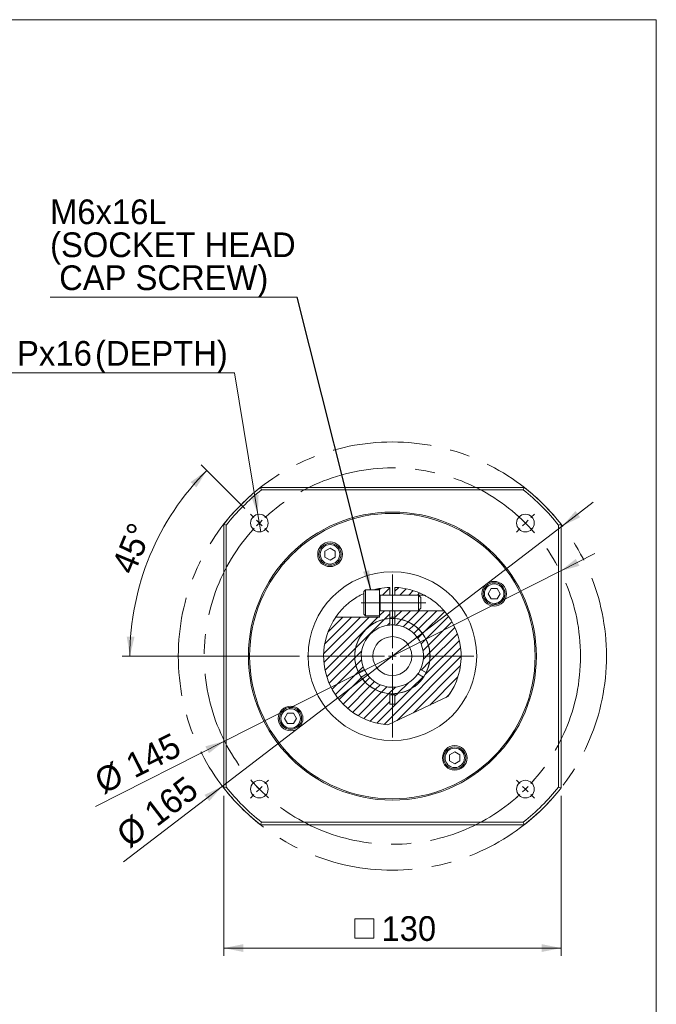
# Model space of a CAD drawing. Header units: millimetres. Extents: x 30 to 861, y 30 to 600.
# Tile 4 of 4: x 616 to 861, y 221 to 600. Entities that reach past the tile are written whole.
import ezdxf

# ---------------------------------------------------------------- set-up
doc = ezdxf.new("R2010")
doc.units = ezdxf.units.MM
doc.header["$LTSCALE"] = 3
doc.linetypes.add('CENTERX2', pattern=[20.32, 12.7, -2.54, 2.54, -2.54])
doc.styles.add('SLDTEXTSTYLE0', font='ARIAL.TTF', dxfattribs={"width": 0.948})
doc.styles.get("Standard").update_dxf_attribs({"font": 'ARIAL.TTF'})
doc.dimstyles.new('SLDDIMSTYLE10', dxfattribs={"dimtxt": 9.245947, "dimasz": 7.5, "dimexe": 0, "dimexo": 0.0625, "dimgap": 2.311487, "dimtad": 0, "dimtih": 1, "dimtoh": 1, "dimdec": 0, "dimrnd": 1e-09, "dimzin": 12, "dimdsep": 46, "dimtxsty": 'SLDTEXTSTYLE0', "dimsah": 1, "dimcen": 0.09, "dimadec": 0, "dimazin": 0, "dimtfac": 1, "dimtdec": 4, "dimtmove": 0, "dimatfit": 3, "dimfxl": 0, "dimtolj": 1, "dimtzin": 12, "dimarcsym": 0})
doc.dimstyles.new('SLDDIMSTYLE2', dxfattribs={"dimtxt": 9.245947, "dimasz": 7.5, "dimexe": 0, "dimexo": 0.0625, "dimgap": 2.311487, "dimtad": 1, "dimdec": 4, "dimrnd": 1e-09, "dimzin": 12, "dimdsep": 46, "dimtxsty": 'SLDTEXTSTYLE0', "dimsah": 1, "dimcen": 0.09, "dimadec": 0, "dimazin": 0, "dimtfac": 1, "dimtdec": 4, "dimtofl": 0, "dimtmove": 0, "dimatfit": 3, "dimfxl": 0, "dimtolj": 1, "dimtzin": 12, "dimarcsym": 0})
doc.dimstyles.new('SLDDIMSTYLE6', dxfattribs={"dimtxt": 0, "dimasz": 7.5, "dimexe": 0, "dimexo": 0.0625, "dimgap": 0, "dimtad": 0, "dimtih": 1, "dimtoh": 1, "dimdec": 0, "dimrnd": 1e-09, "dimzin": 0, "dimdsep": 46, "dimtxsty": 'Standard', "dimsah": 1, "dimcen": 0.09, "dimadec": 0, "dimazin": 0, "dimtfac": 7.5, "dimtdec": 0, "dimtofl": 0, "dimtmove": 0, "dimatfit": 3, "dimfxl": 0, "dimtolj": 1, "dimtzin": 0, "dimarcsym": 0})
doc.dimstyles.new('SLDDIMSTYLE7', dxfattribs={"dimtxt": 9.245947, "dimasz": 7.5, "dimexe": 0, "dimexo": 0.0625, "dimgap": 2.311487, "dimtad": 1, "dimdec": 4, "dimrnd": 1e-09, "dimzin": 12, "dimdsep": 46, "dimtxsty": 'SLDTEXTSTYLE0', "dimsah": 1, "dimcen": 0.09, "dimadec": 0, "dimazin": 0, "dimtfac": 1, "dimtdec": 4, "dimtmove": 0, "dimatfit": 3, "dimfxl": 0, "dimtolj": 1, "dimtzin": 12, "dimarcsym": 0})
doc.dimstyles.new('SLDDIMSTYLE8', dxfattribs={"dimtxt": 9.245947, "dimasz": 7.5, "dimexe": 0, "dimexo": 0.0625, "dimgap": 2.311487, "dimtad": 1, "dimdec": 4, "dimlfac": 3, "dimzin": 12, "dimdsep": 46, "dimtxsty": 'SLDTEXTSTYLE0', "dimsah": 1, "dimcen": 0.09, "dimadec": 4, "dimazin": 0, "dimtfac": 1, "dimtdec": 4, "dimtofl": 0, "dimtmove": 0, "dimatfit": 3, "dimfxl": 0, "dimtolj": 1, "dimtzin": 12, "dimarcsym": 0})

# ---------------------------------------------------------------- blocks, each defined once
blk = doc.blocks.new('*D37')
at = {"color": 7, "linetype": 'Continuous', "lineweight": 0}
for p, q in [((824.81, 404.93), (836.72, 414.05)), ((693.77, 304.66), (824.81, 404.93)), ((693.77, 304.66), (655.67, 275.5))]:
    blk.add_line(p, q, dxfattribs=at)
for points in [[(824.81, 404.93), (831.67, 408.3), (829.85, 410.68)], [(693.77, 304.66), (686.9, 301.29), (688.72, 298.91)]]:
    blk.add_solid(points, dxfattribs=at)
at = {"color": 7, "linetype": 'Continuous', "lineweight": 0, "char_height": 9.525, "attachment_point": 1, "rotation": 37.4239, "style": 'SLDTEXTSTYLE0'}
for s, insert in [('165', (662.71, 296.33)), ('%%c', (652, 288.14))]:
    blk.add_mtext(s, dxfattribs=dict(at, insert=insert))
blk = doc.blocks.new('*D38')
at = {"color": 7, "linetype": 'Continuous', "lineweight": 0}
for p, q in [((823.98, 387.52), (837.36, 394.29)), ((694.6, 322.06), (823.98, 387.52)), ((694.6, 322.06), (644.82, 296.88))]:
    blk.add_line(p, q, dxfattribs=at)
for points in [[(823.98, 387.52), (831.35, 389.57), (829.99, 392.25)], [(694.6, 322.06), (687.23, 320.02), (688.58, 317.34)]]:
    blk.add_solid(points, dxfattribs=at)
at = {"color": 7, "linetype": 'Continuous', "lineweight": 0, "char_height": 9.525, "attachment_point": 1, "rotation": 26.8358, "style": 'SLDTEXTSTYLE0'}
for s, insert in [('145', (655.56, 316.06)), ('%%c', (643.53, 309.97))]:
    blk.add_mtext(s, dxfattribs=dict(at, insert=insert))
blk = doc.blocks.new('SW_SYMBOL_MOD_BOX')
at = {"color": 0, "linetype": 'Continuous', "lineweight": 0}
for p, q in [((600, 600), (600, 2400)), ((600, 2400), (2400, 2400)), ((2400, 2400), (2400, 600)), ((600, 600), (2400, 600))]:
    blk.add_line(p, q, dxfattribs=at)
blk = doc.blocks.new('*D39')
at = {"color": 7, "linetype": 'Continuous', "lineweight": 0}
for p, q in [((694.29, 300.99), (694.29, 239.29)), ((824.29, 300.99), (824.29, 239.29)), ((824.29, 242.29), (694.29, 242.29))]:
    blk.add_line(p, q, dxfattribs=at)
for points in [[(694.29, 242.29), (701.79, 240.79), (701.79, 243.79)], [(824.29, 242.29), (816.79, 243.79), (816.79, 240.79)]]:
    blk.add_solid(points, dxfattribs=at)
at = {"color": 7, "linetype": 'Continuous', "lineweight": 0, "xscale": 0.004092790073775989, "yscale": 0.004092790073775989, "zscale": 0.004092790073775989}
blk.add_blockref('SW_SYMBOL_MOD_BOX', (742.32, 243.67), dxfattribs=at)
at = {"color": 7, "linetype": 'Continuous', "lineweight": 0, "insert": (755.1, 254.57), "char_height": 9.525, "attachment_point": 1, "style": 'SLDTEXTSTYLE0'}
blk.add_mtext('130', dxfattribs=at)
blk = doc.blocks.new('*D40')
at = {"color": 7, "linetype": 'Continuous', "lineweight": 0}
for p, q in [((702.44, 411.64), (685.64, 428.44)), ((723.47, 354.79), (655.14, 354.79))]:
    blk.add_line(p, q, dxfattribs=at)
blk.add_arc((759.29, 354.79), 101.15, 135, 180, dxfattribs=at)
for points in [[(687.76, 426.32), (681.56, 421.84), (683.76, 419.8)], [(658.14, 354.79), (659.91, 362.23), (656.91, 362.34)]]:
    blk.add_solid(points, dxfattribs=at)
at = {"color": 7, "linetype": 'Continuous', "lineweight": 0, "insert": (650.82, 389.34), "char_height": 9.525, "attachment_point": 1, "rotation": 67.5, "style": 'SLDTEXTSTYLE0'}
blk.add_mtext('45°', dxfattribs=at)
blk = doc.blocks.new('*D41')
at = {"color": 7, "linetype": 'Continuous', "lineweight": 0}
for p, q in [((698.45, 463.93), (546.28, 463.93)), ((707.47, 409.41), (698.45, 463.93)), ((708.58, 402.7), (707.47, 409.41))]:
    blk.add_line(p, q, dxfattribs=at)
blk.add_solid([(707.47, 409.41), (707.72, 417.06), (704.76, 416.57)], dxfattribs=at)
at = {"color": 7, "linetype": 'Continuous', "lineweight": 0, "attachment_point": 1, "style": 'SLDTEXTSTYLE0'}
for s, insert, char_height in [('4', (550.25, 476.2), 9.52), ('M8x1.25', (562.09, 476.2), 9.525), ('Px', (614.66, 476.2), 9.525), ('16', (629.47, 476.2), 9.525), ('(DEPTH)', (644.7, 476.2), 9.525), ('-', (557.86, 476.2), 9.52)]:
    blk.add_mtext(s, dxfattribs=dict(at, insert=insert, char_height=char_height))
blk = doc.blocks.new('SW_NOTE_3')
at = {"color": 0, "linetype": 'Continuous', "lineweight": 0}
for p, q in [((-95.25, 0), (0, 0)), ((0, 0), (-95.25, 0)), ((-95.25, 0), (0, 0)), ((0, 0), (-95.25, 0)), ((-95.25, 0), (0, 0)), ((0, 0), (-95.25, 0))]:
    blk.add_line(p, q, dxfattribs=at)
at = {"color": 0, "linetype": 'Continuous', "lineweight": 0, "char_height": 9.525, "attachment_point": 1, "style": 'SLDTEXTSTYLE0'}
for s, insert in [('M6x16L', (-95.25, 37.68)), ('(SOCKET HEAD', (-95.25, 24.98)), (' CAP SCREW)', (-95.25, 12.28))]:
    blk.add_mtext(s, dxfattribs=dict(at, insert=insert))
blk = doc.blocks.new('SW_CENTERMARKSYMBOL_2')
at = {"color": 0, "linetype": 'Continuous', "lineweight": 0}
for p, q in [((-53.39, 53.39), (-54.73, 54.73)), ((53.39, 53.39), (54.73, 54.73)), ((-51.27, 51.27), (-52.33, 52.33)), ((-51.27, 51.27), (-50.2, 50.2)), ((51.27, 51.27), (50.2, 50.2)), ((51.27, 51.27), (52.33, 52.33)), ((-49.14, 49.14), (-47.8, 47.8)), ((49.14, 49.14), (47.8, 47.8)), ((0, 3), (0, 31.41)), ((-3, 0), (-32.82, 0)), ((0, 0), (-1.5, 0)), ((0, 0), (0, 1.5)), ((0, 0), (0, -1.5)), ((0, 0), (1.5, 0)), ((3, 0), (31.41, 0)), ((0, -3), (0, -31.41)), ((-49.14, -49.14), (-47.8, -47.8)), ((49.14, -49.14), (47.8, -47.8)), ((-51.27, -51.27), (-52.33, -52.33)), ((-51.27, -51.27), (-50.2, -50.2)), ((51.27, -51.27), (50.2, -50.2)), ((51.27, -51.27), (52.33, -52.33)), ((-53.39, -53.39), (-54.73, -54.73)), ((53.39, -53.39), (54.73, -54.73))]:
    blk.add_line(p, q, dxfattribs=at)
for start, end in [(131.1276, 132.6291), (47.3709, 48.8724), (135, 136.1854), (133.8146, 135), (45, 46.1854), (43.8146, 45), (137.3709, 138.8724), (41.1276, 42.6291), (221.1276, 222.6291), (317.3709, 318.8724), (223.8146, 225), (225, 226.1854), (313.8146, 315), (315, 316.1854), (227.3709, 228.8724), (311.1276, 312.6291)]:
    blk.add_arc((0, 0), 72.5, start, end, dxfattribs=at)

msp = doc.modelspace()

# ---------------------------------------------------------------- hatches: boundary and pattern name
at = {"linetype": 'Continuous', "lineweight": 0}
h = msp.add_hatch(dxfattribs=at)
h.set_pattern_fill('ANSI31', scale=0.75, style=0)
edge = h.paths.add_edge_path(flags=0)
edge.add_line((754.164174, 380.793613), (754.287649, 380.793613))
edge.add_line((754.287649, 380.793613), (754.287649, 378.293613))
edge.add_line((754.287649, 378.293613), (758.287649, 378.293613))
edge.add_line((758.287649, 378.293613), (758.287649, 381.274738))
edge.add_arc((759.287649, 354.793613), 26.5, 92.16261835, 101.14769102)
h = msp.add_hatch(dxfattribs=at)
h.set_pattern_fill('ANSI31', scale=0.75, style=0)
edge = h.paths.add_edge_path(flags=0)
edge.add_arc((759.287649, 354.793613), 26.5, 62.47291471, 87.83738165)
edge.add_line((760.287649, 381.274738), (760.287649, 378.293613))
edge.add_line((760.287649, 378.293613), (771.535098, 378.293613))
h = msp.add_hatch(dxfattribs=at)
h.set_pattern_fill('ANSI31', scale=0.75, style=0)
edge = h.paths.add_edge_path(flags=0)
edge.add_line((754.287649, 372.293613), (754.287649, 369.793613))
edge.add_line((754.287649, 369.793613), (737.441597, 369.793613))
edge.add_arc((759.287649, 354.793613), 26.5, 145.52561539, 266.10085019)
edge.add_line((757.485636, 328.354953), (780.699149, 339.179592))
edge.add_arc((759.287649, 354.793613), 26.5, 323.89914981, 401.32865865)
edge.add_line((779.187398, 372.293613), (760.287649, 372.293613))
edge.add_line((760.287649, 372.293613), (760.287649, 369.269113))
edge.add_arc((759.287649, 354.793613), 14.51, -86.04815762, 86.04815762, ccw=False)
edge.add_line((760.287649, 340.318113), (760.287649, 336.293613))
edge.add_line((760.287649, 336.293613), (758.287649, 336.293613))
edge.add_line((758.287649, 336.293613), (758.287649, 340.318113))
edge.add_arc((759.287649, 354.793613), 14.51, 93.95184238, 266.04815762, ccw=False)
edge.add_line((758.287649, 369.269113), (758.287649, 372.293613))
edge.add_line((758.287649, 372.293613), (754.287649, 372.293613))
h = msp.add_hatch(dxfattribs=at)
h.set_pattern_fill('ANSI31', scale=0.75, style=0)
edge = h.paths.add_edge_path(flags=0)
edge.add_arc((759.287649, 354.793613), 12, 94.78019185, 205.21980815, ccw=False)
edge.add_line((758.287649, 366.751874), (758.287649, 369.259089))
edge.add_arc((759.287649, 354.793613), 14.5, 93.95457212, 206.04542788)
edge.add_line((746.260179, 348.4269), (748.431491, 349.680508))
h = msp.add_hatch(dxfattribs=at)
h.set_pattern_fill('ANSI31', scale=0.75, style=0)
edge = h.paths.add_edge_path(flags=0)
edge.add_arc((759.287649, 354.793613), 12, -25.21980815, 85.21980815, ccw=False)
edge.add_line((770.143807, 349.680508), (772.315119, 348.4269))
edge.add_arc((759.287649, 354.793613), 14.5, 333.95457212, 446.04542788)
edge.add_line((760.287649, 369.259089), (760.287649, 366.751874))
h = msp.add_hatch(dxfattribs=at)
h.set_pattern_fill('ANSI31', scale=0.75, style=0)
edge = h.paths.add_edge_path(flags=0)
edge.add_arc((759.287649, 354.793613), 12, 214.78019185, 325.21980815, ccw=False)
edge.add_line((749.431491, 347.948457), (747.260179, 346.694849))
edge.add_arc((759.287649, 354.793613), 14.5, 213.95457212, 326.04542788)
edge.add_line((771.315119, 346.694849), (769.143807, 347.948457))

# ---------------------------------------------------------------- linework, layer by layer
at = {"color": 7, "linetype": 'Continuous', "lineweight": 0}
for p, q in [((30, 600), (861, 600)), ((861, 600), (861, 30))]:
    msp.add_line(p, q, dxfattribs=at)
at = {"color": 7, "linetype": 'Continuous', "lineweight": 15}
for p, q in [((708.481644, 419.79361), (810.093654, 419.79361)), ((708.481644, 419.79361), (708.827269, 418.793616)), ((809.748029, 418.793616), (708.827269, 418.793616)), ((810.093654, 419.79361), (809.748029, 418.793616)), ((695.287646, 405.253992), (694.287651, 405.599617)), ((694.287651, 303.987608), (694.287651, 405.599617)), ((695.287646, 405.253992), (695.287646, 304.333233)), ((824.287647, 405.599617), (823.287652, 405.253992)), ((823.287652, 304.333233), (823.287652, 405.253992)), ((824.287647, 405.599617), (824.287647, 303.987608)), ((735.252715, 396.32446), (733.252715, 395.169762)), ((733.252715, 395.169762), (733.252715, 392.860361)), ((737.252715, 395.169762), (735.252715, 396.32446)), ((737.252715, 392.860361), (737.252715, 395.169762)), ((733.252715, 392.860361), (735.252715, 391.705659)), ((735.252715, 391.705659), (737.252715, 392.860361)), ((748.887649, 380.293612), (748.287649, 379.693613)), ((748.287649, 370.893613), (748.287649, 379.693613)), ((754.287649, 380.293612), (748.887649, 380.293612)), ((748.887649, 370.293613), (748.887649, 380.293612)), ((754.164173, 380.793613), (754.287649, 380.793613)), ((754.287649, 380.793613), (754.287649, 380.293612)), ((754.287649, 370.293613), (754.287649, 380.293612)), ((758.287649, 378.293612), (758.287649, 381.274738)), ((760.287649, 381.274738), (760.287649, 378.293612)), ((797.354397, 380.828547), (796.199695, 378.828547)), ((799.663798, 380.828547), (797.354397, 380.828547)), ((800.818497, 378.828547), (799.663798, 380.828547)), ((769.387649, 378.293612), (754.537649, 378.293612)), ((754.537649, 378.293612), (758.287649, 378.293612)), ((760.287649, 378.293612), (771.535098, 378.293612)), ((770.287649, 377.393614), (769.387649, 378.293612)), ((769.387649, 372.293613), (769.387649, 378.293612)), ((770.287649, 373.193613), (770.287649, 377.393614)), ((796.199695, 378.828547), (797.354397, 376.828547)), ((797.354397, 376.828547), (799.663798, 376.828547)), ((799.663798, 376.828547), (800.818497, 378.828547)), ((754.537649, 372.293613), (769.387649, 372.293613)), ((758.287649, 372.293613), (754.537649, 372.293613)), ((758.287649, 369.269113), (758.287649, 372.293613)), ((779.187397, 372.293613), (760.287649, 372.293613)), ((760.287649, 372.293613), (760.287649, 369.269113)), ((769.387649, 372.293613), (770.287649, 373.193613)), ((754.287649, 369.793612), (737.441597, 369.793612)), ((748.287649, 370.893613), (748.887649, 370.293613)), ((748.887649, 370.293613), (754.287649, 370.293613)), ((754.287649, 370.293613), (754.287649, 369.793612)), ((758.287649, 369.259089), (758.287649, 366.751874)), ((760.287649, 366.751874), (760.287649, 369.259089)), ((748.431492, 349.680508), (746.260179, 348.4269)), ((772.315119, 348.4269), (770.143806, 349.680508)), ((747.26018, 346.694849), (749.431491, 347.948457)), ((769.143807, 347.948457), (771.315118, 346.694849)), ((757.485636, 328.354952), (780.69915, 339.179591)), ((758.287649, 336.293613), (758.287649, 340.318113)), ((760.287649, 340.318113), (760.287649, 336.293613)), ((760.287649, 336.293613), (758.287649, 336.293613)), ((718.9115, 332.758679), (717.756801, 330.758679)), ((717.756801, 330.758679), (718.9115, 328.758678)), ((721.2209, 332.758679), (718.9115, 332.758679)), ((722.375603, 330.758679), (721.2209, 332.758679)), ((721.2209, 328.758678), (722.375603, 330.758679)), ((718.9115, 328.758678), (721.2209, 328.758678)), ((783.322583, 317.881566), (781.322583, 316.726864)), ((781.322583, 316.726864), (781.322583, 314.417464)), ((785.322583, 316.726864), (783.322583, 317.881566)), ((785.322583, 314.417464), (785.322583, 316.726864)), ((781.322583, 314.417464), (783.322583, 313.262765)), ((783.322583, 313.262765), (785.322583, 314.417464)), ((695.287646, 304.333233), (694.287651, 303.987608)), ((824.287647, 303.987608), (823.287652, 304.333233)), ((708.827269, 290.79361), (708.481644, 289.793615)), ((810.093654, 289.793615), (708.481644, 289.793615)), ((708.827269, 290.79361), (809.748029, 290.79361)), ((809.748029, 290.79361), (810.093654, 289.793615))]:
    msp.add_line(p, q, dxfattribs=at)
at = {"color": 8, "linetype": 'Continuous', "lineweight": 15}
msp.add_line((754.537649, 372.293613), (754.537649, 378.293612), dxfattribs=at)
at = {"color": 7, "linetype": 'CENTERX2', "lineweight": 0, "ltscale": 3}
msp.add_line((747.285271, 375.293613), (772.187649, 375.293613), dxfattribs=at)
at = {"color": 7, "linetype": 'CENTERX2', "lineweight": 0}
for radius in [82.5, 72.5]:
    msp.add_circle((759.287649, 354.793613), radius, dxfattribs=at)
at = {"color": 7, "linetype": 'Continuous', "lineweight": 15}
for centre, radius in [((759.287649, 354.793613), 55.5), ((759.287649, 354.793613), 55), ((708.022407, 406.058854), 3.4), ((810.552891, 406.058854), 3.4), ((735.252715, 394.01506), 4.75), ((735.252715, 394.01506), 4.25), ((735.252715, 394.01506), 3.75), ((759.287649, 354.793613), 32.5), ((798.509097, 378.828547), 4.75), ((798.509097, 378.828547), 4.25), ((798.509097, 378.828547), 3.75), ((759.287649, 354.793613), 7.5), ((720.066201, 330.758679), 4.75), ((720.066201, 330.758679), 4.25), ((720.066201, 330.758679), 3.75), ((783.322583, 315.572165), 4.75), ((783.322583, 315.572165), 4.25), ((783.322583, 315.572165), 3.75), ((708.022407, 303.528371), 3.4), ((810.552891, 303.528371), 3.4)]:
    msp.add_circle(centre, radius, dxfattribs=at)
for centre, radius, start, end in [((759.287649, 354.793613), 82.5, 128.01227954, 141.98772046), ((759.287649, 354.793613), 81.5, 128.25378109, 141.74621891), ((759.287649, 354.793613), 81.5, 38.25378109, 51.74621891), ((759.287649, 354.793613), 82.5, 38.01227954, 51.98772046), ((759.287649, 354.793613), 26.5, 92.16261835, 101.14769102), ((759.287649, 354.793613), 26.5, 62.47291471, 87.83738165), ((754.537649, 378.543613), 0.25, 180, 270), ((754.537649, 372.043613), 0.25, 90, 180), ((759.287649, 354.793613), 26.5, 323.89914981, 41.32865865), ((759.287649, 354.793613), 26.5, 145.52561539, 266.10085019), ((759.287649, 354.793613), 14.51, 93.95184238, 266.04815762), ((759.287649, 354.793613), 14.5, 93.95457212, 206.04542788), ((759.287649, 354.793613), 14.95, 86.16464271, 93.83535729), ((759.287649, 354.793613), 14.51, 86.04815762, 93.95184238), ((759.287649, 354.793613), 14.51, 273.95184238, 86.04815762), ((759.287649, 354.793613), 14.5, 333.95457212, 86.04542788), ((759.287649, 354.793613), 12, 94.78019185, 205.21980815), ((759.287649, 354.793613), 12, 85.21980815, 94.78019185), ((759.287649, 354.793613), 12, 334.78019185, 85.21980815), ((759.287649, 354.793613), 12, 205.21980815, 214.78019185), ((759.287649, 354.793613), 12, 325.21980815, 334.78019185), ((759.287649, 354.793613), 14.5, 213.95457212, 326.04542788), ((759.287649, 354.793613), 12, 214.78019185, 325.21980815), ((759.287649, 354.793613), 14.51, 266.04815762, 273.95184238), ((759.287649, 354.793613), 14.95, 266.16464271, 273.83535729), ((759.287649, 354.793613), 82.5, 218.01227954, 231.98772046), ((759.287649, 354.793613), 81.5, 218.25378109, 231.74621891), ((759.287649, 354.793613), 81.5, 308.25378109, 321.74621891), ((759.287649, 354.793613), 82.5, 308.01227954, 321.98772046)]:
    msp.add_arc(centre, radius, start, end, dxfattribs=at)
for points, knots in [([(752.176312, 380.293612), (752.444118, 380.376996), (753.102065, 380.581853), (753.8086, 380.721491), (754.13712, 380.788393), (754.156849, 380.7922), (754.164173, 380.793613)], [0, 0, 0, 0, 0.3086793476, 0.7583623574, 0.9102936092, 1, 1, 1, 1]), ([(737.441597, 369.793612), (737.446587, 369.800874), (737.463739, 369.825831), (737.688386, 370.152113), (738.251279, 370.923327), (739.237896, 372.155988), (740.565396, 373.591495), (742.083609, 374.974486), (743.749404, 376.305684), (745.765335, 377.613864), (747.376554, 378.527896), (748.226063, 378.867575), (748.287649, 378.892201)], [0, 0, 0, 0, 0.0361802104, 0.1243460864, 0.2148066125, 0.314200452, 0.4612574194, 0.5658992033, 0.6707221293, 0.8290360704, 0.9876056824, 1, 1, 1, 1]), ([(771.535098, 378.293612), (771.54314, 378.289428), (771.561967, 378.279635), (771.76568, 378.17279), (772.319025, 377.873819), (773.551047, 377.154661), (775.011972, 376.155959), (776.370802, 375.065267), (777.361782, 374.188613), (778.201954, 373.364068), (778.786805, 372.742791), (779.12573, 372.364137), (779.167103, 372.316823), (779.187397, 372.293613)], [0, 0, 0, 0, 0.0282378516, 0.0661034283, 0.132164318, 0.253318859, 0.4590924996, 0.5646812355, 0.6700050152, 0.7776794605, 0.8642099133, 0.9333898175, 1, 1, 1, 1])]:
    msp.add_open_spline(points, degree=3, knots=knots, dxfattribs=at)

# ---------------------------------------------------------------- block references
at = {"color": 7, "linetype": 'Continuous', "lineweight": 0}
for name, p in [('SW_NOTE_3', (722.634556, 493.06118)), ('SW_CENTERMARKSYMBOL_2', (759.287649, 354.793613))]:
    msp.add_blockref(name, p, dxfattribs=at)

# ---------------------------------------------------------------- dimensions: what is measured, and where the dimension line sits
dim = msp.add_diameter_dim_2p(p1=(708.120289, 405.466892), p2=(707.467747, 409.413307), text='<>-M8x1.25Px16(DEPTH)\\P', dimstyle='SLDDIMSTYLE10', override={"dimpost": '<>'}, dxfattribs=at)
dim.commit()
dim.dimension.update_dxf_attribs({"geometry": '*D41', "text_midpoint": (621.241217, 471.022721), "dimtype": 163})
dim = msp.add_angular_dim_2l(base=(665.835398, 393.502802), line1=((790.701772, 354.793613), (726.467572, 354.793613)), line2=((704.557584, 409.523678), (711.487231, 402.594031)), dimstyle='SLDDIMSTYLE8', dxfattribs=at)
dim.commit()
dim.dimension.update_dxf_attribs({"geometry": '*D40', "text_midpoint": (665.835398, 393.502802), "dimtype": 162})
for p1, p2, picture, middle in [((693.769338, 304.657788), (824.80596, 404.929437), '*D37', (673.025352, 288.784113)), ((694.595605, 322.064581), (823.979693, 387.522644), '*D38', (664.313536, 306.744277))]:
    dim = msp.add_diameter_dim_2p(p1=p1, p2=p2, dimstyle='SLDDIMSTYLE7', dxfattribs=at)
    dim.commit()
    dim.dimension.update_dxf_attribs({"geometry": picture, "text_midpoint": middle, "dimtype": 163})
dim = msp.add_linear_dim(base=(694.287649, 242.293613), p1=(824.287649, 303.987609), p2=(694.287649, 303.987609), text='{\\fGDT;o}<>', dimstyle='SLDDIMSTYLE2', dxfattribs=at)
dim.commit()
dim.dimension.update_dxf_attribs({"geometry": '*D39', "text_midpoint": (759.287649, 242.293613), "dimtype": 160})

# ---------------------------------------------------------------- leaders
msp.add_leader([(751.00382, 380.293613), (722.634556, 493.06118)], dimstyle='SLDDIMSTYLE6', dxfattribs=at)

doc.saveas('drawing.dxf')
